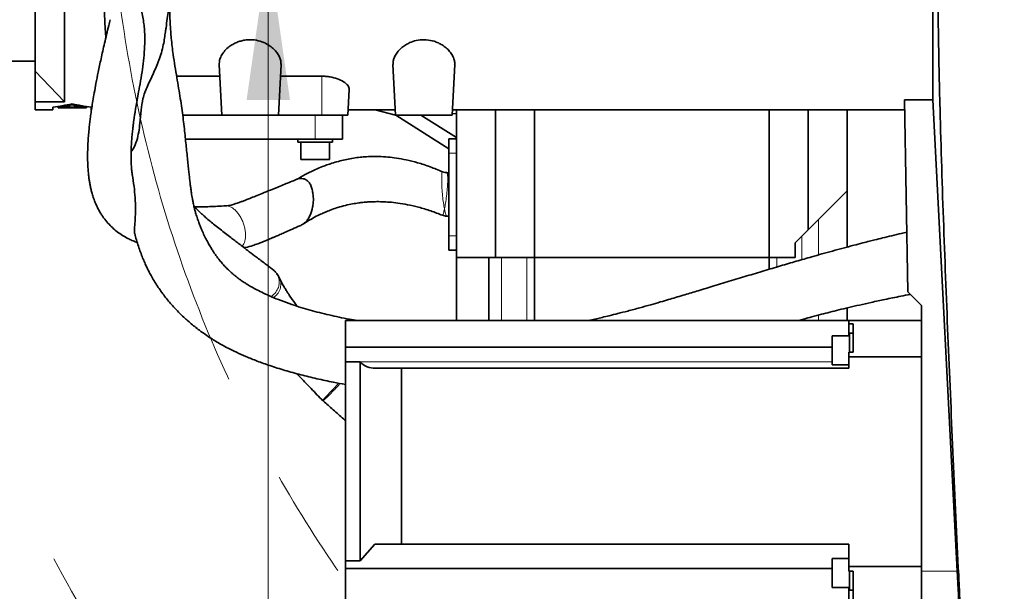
# Model space of a CAD drawing. Header units: millimetres. Extents: x 0 to 11920, y 0 to 8400.
# Tile 77 of 120: x 5130 to 5583, y 7007 to 7270. Entities that reach past the tile are written whole.
import ezdxf

# ---------------------------------------------------------------- set-up
doc = ezdxf.new("R2010")
doc.units = ezdxf.units.MM
doc.header["$LTSCALE"] = 20
doc.linetypes.add('CENTERX2', pattern=[20.32, 12.7, -2.54, 2.54, -2.54])
doc.styles.add('SLDTEXTSTYLE0', font='TXT', dxfattribs={"width": 0.605})
doc.dimstyles.new('SLDDIMSTYLE2', dxfattribs={"dimtxt": 70, "dimasz": 70, "dimexe": 0, "dimexo": 0.0625, "dimgap": 17.5, "dimtad": 1, "dimdec": 1, "dimrnd": 1e-09, "dimzin": 12, "dimdsep": 46, "dimtxsty": 'SLDTEXTSTYLE0', "dimsah": 1, "dimcen": 0.09, "dimadec": 0, "dimazin": 3, "dimtfac": 1, "dimtmove": 0, "dimatfit": 0, "dimfxl": 1, "dimfrac": 2, "dimtolj": 1, "dimtzin": 12, "dimarcsym": 0})

# ---------------------------------------------------------------- blocks, each defined once
blk = doc.blocks.new('SW_SYMBOL_HOLE_DEPTH')
at = {"color": 0, "linetype": 'Continuous', "lineweight": 18}
for p, q in [((0, 17500), (16000, 17500)), ((8000, 17500), (8000, 1500)), ((2000, 11100), (8000, 1500)), ((14000, 11100), (8000, 1500))]:
    blk.add_line(p, q, dxfattribs=at)
blk = doc.blocks.new('_D_83')
at = {"color": 7, "linetype": 'Continuous', "lineweight": 0}
for p, q in [((4851.83, 7409.12), (4851.83, 7529.12)), ((5477.07, 7409.12), (4821.83, 7409.12)), ((4851.83, 7409.12), (4851.83, 7303.12)), ((5491.75, 7303.12), (4821.83, 7303.12)), ((4851.83, 7303.12), (4851.83, 6421.16))]:
    blk.add_line(p, q, dxfattribs=at)
at = {"color": 7, "linetype": 'Continuous', "lineweight": 18}
for points in [[(4851.83, 7409.12), (4861.83, 7479.12), (4841.83, 7479.12)], [(4851.83, 7303.12), (4841.83, 7233.12), (4861.83, 7233.12)]]:
    blk.add_solid(points, dxfattribs=at)
at = {"color": 7, "linetype": 'Continuous', "lineweight": 18, "xscale": 0.004511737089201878, "yscale": 0.004511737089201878, "zscale": 0.004511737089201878, "rotation": 89.9999999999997}
blk.add_blockref('SW_SYMBOL_HOLE_DEPTH', (4841.72, 6955.68), dxfattribs=at)
at = {"color": 7, "linetype": 'Continuous', "lineweight": 18, "char_height": 70, "attachment_point": 1, "rotation": 90, "style": 'SLDTEXTSTYLE0'}
for s, insert in [('22)', (4761.4, 7052.37)), ('(4x M12', (4761.4, 6607.82)), ('106', (4761.4, 6421.16))]:
    blk.add_mtext(s, dxfattribs=dict(at, insert=insert))
blk = doc.blocks.new('_D_84')
at = {"color": 7, "linetype": 'Continuous', "lineweight": 0}
for p, q in [((5244.23, 7356.12), (5244.23, 7476.12)), ((5244.23, 7303.12), (5244.23, 7356.12)), ((5491.75, 7303.12), (5214.23, 7303.12)), ((5244.23, 7303.12), (5244.23, 6590.58))]:
    blk.add_line(p, q, dxfattribs=at)
at = {"color": 7, "linetype": 'Continuous', "lineweight": 18}
for points in [[(5244.23, 7356.12), (5254.23, 7426.12), (5234.23, 7426.12)], [(5244.23, 7303.12), (5234.23, 7233.12), (5254.23, 7233.12)]]:
    blk.add_solid(points, dxfattribs=at)
at = {"color": 7, "linetype": 'Continuous', "lineweight": 18, "insert": (5153.99, 6590.58), "char_height": 70, "attachment_point": 1, "rotation": 90, "style": 'SLDTEXTSTYLE0'}
blk.add_mtext('53', dxfattribs=at)

msp = doc.modelspace()

# ---------------------------------------------------------------- linework, layer by layer
at = {"color": 7, "linetype": 'Continuous', "lineweight": 35}
for p, q in [((5136.862642, 7470.115361), (5136.862642, 7246.429493)), ((5150.362642, 7356.115361), (5150.362642, 7232.273601)), ((5550.362642, 7289.675873), (5550.362642, 7233.260745)), ((5136.862642, 7251.115361), (5122.002915, 7251.115361)), ((5221.634502, 7249.549653), (5222.862642, 7226.115361)), ((5250.090781, 7249.549653), (5248.862642, 7226.115361)), ((5301.633942, 7249.560355), (5302.862642, 7226.115361)), ((5328.862642, 7226.115361), (5330.091177, 7249.557204)), ((5150.362642, 7232.273601), (5136.862642, 7246.429493)), ((5136.862642, 7246.429493), (5136.862642, 7232.273601)), ((5202.01821, 7244.12382), (5221.918858, 7244.12382)), ((5249.806425, 7244.12382), (5268.862642, 7244.12382)), ((5281.485265, 7237.995718), (5280.862642, 7226.115361)), ((5537.274456, 7233.260745), (5550.362642, 7233.260745)), ((5538.818671, 7144.792729), (5537.274456, 7233.260745)), ((5561.539494, 7016.106711), (5550.362642, 7233.260745)), ((5136.862642, 7228.615361), (5136.862642, 7232.273601)), ((5150.362642, 7232.273601), (5136.862642, 7232.273601)), ((5136.862642, 7228.615361), (5145.0057, 7228.615361)), ((5145.070635, 7229.854397), (5145.0057, 7228.615361)), ((5147.467363, 7229.649384), (5147.438221, 7230.205443)), ((5147.467363, 7229.649384), (5147.468955, 7229.618997)), ((5155.775055, 7229.649384), (5147.467363, 7229.649384)), ((5148.86644, 7229.615361), (5151.530583, 7229.615361)), ((5149.129711, 7230.404517), (5149.125623, 7230.482525)), ((5149.140405, 7230.200467), (5149.129711, 7230.404517)), ((5149.129711, 7230.404517), (5152.879711, 7230.404517)), ((5152.890405, 7230.200467), (5149.140405, 7230.200467)), ((5150.508305, 7229.617312), (5155.776736, 7229.617312)), ((5152.854488, 7230.8858), (5152.839507, 7231.171645)), ((5152.854488, 7230.8858), (5154.870795, 7230.8858)), ((5152.879711, 7230.404517), (5152.854488, 7230.8858)), ((5152.906371, 7229.89581), (5152.890405, 7230.200467)), ((5154.818912, 7229.89581), (5152.906371, 7229.89581)), ((5154.834879, 7230.200467), (5154.818912, 7229.89581)), ((5158.584879, 7230.200467), (5154.834879, 7230.200467)), ((5154.870795, 7230.8858), (5154.845572, 7230.404517)), ((5154.845572, 7230.404517), (5158.595572, 7230.404517)), ((5154.870795, 7230.8858), (5154.885776, 7231.171645)), ((5155.772324, 7229.701489), (5155.746174, 7230.200467)), ((5157.664497, 7229.701489), (5155.772324, 7229.701489)), ((5155.772324, 7229.701489), (5155.775055, 7229.649384)), ((5155.776736, 7229.617312), (5155.776838, 7229.615361)), ((5155.776838, 7229.615361), (5157.659984, 7229.615361)), ((5157.659984, 7229.615361), (5157.660086, 7229.617312)), ((5157.660086, 7229.617312), (5160.429317, 7229.617312)), ((5157.661767, 7229.649384), (5157.664497, 7229.701489)), ((5160.430997, 7229.649384), (5157.661767, 7229.649384)), ((5157.664497, 7229.701489), (5157.690648, 7230.200467)), ((5158.595572, 7230.404517), (5158.584879, 7230.200467)), ((5158.595572, 7230.404517), (5158.599661, 7230.482525)), ((5160.429317, 7229.617312), (5160.430997, 7229.649384)), ((5160.430997, 7229.649384), (5160.458728, 7230.178511)), ((5162.719583, 7228.615361), (5162.654648, 7229.854397)), ((5280.993661, 7228.615361), (5302.731622, 7228.615361)), ((5293.511174, 7228.615361), (5302.860428, 7226.157595)), ((5328.993661, 7228.615361), (5537.355542, 7228.615361)), ((5330.862642, 7228.615361), (5330.862642, 7160.615361)), ((5348.862642, 7160.615361), (5348.862642, 7228.615361)), ((5366.862642, 7228.615361), (5366.862642, 7160.615361)), ((5474.862642, 7228.615361), (5474.862642, 7160.615361)), ((5492.862642, 7228.615361), (5492.862642, 7173.365928)), ((5510.862642, 7191.365928), (5510.862642, 7228.615361)), ((5222.862642, 7226.115361), (5204.815174, 7226.115361)), ((5248.862642, 7226.115361), (5222.862642, 7226.115361)), ((5268.862642, 7226.115361), (5248.862642, 7226.115361)), ((5280.862642, 7226.115361), (5268.862642, 7226.115361)), ((5278.362642, 7226.115361), (5278.362642, 7215.115361)), ((5328.862642, 7226.115361), (5302.862642, 7226.115361)), ((5303.021087, 7226.115361), (5327.364136, 7210.717105)), ((5314.474359, 7226.115361), (5330.862642, 7215.80898)), ((5328.903497, 7226.894922), (5330.862642, 7226.74411)), ((5206.084557, 7215.115361), (5265.862642, 7215.115361)), ((5257.862642, 7215.115361), (5257.862642, 7213.715361)), ((5265.862642, 7215.115361), (5278.362642, 7215.115361)), ((5273.862642, 7213.715361), (5273.862642, 7215.115361)), ((5327.364136, 7215.238981), (5330.862642, 7215.238981)), ((5327.364136, 7208.620255), (5327.364136, 7215.238981)), ((5257.862642, 7213.715361), (5273.862642, 7213.715361)), ((5259.227642, 7213.715361), (5259.227642, 7205.715361)), ((5272.497642, 7205.715361), (5272.497642, 7213.715361)), ((5327.364136, 7170.604812), (5327.364136, 7208.620255)), ((5272.497642, 7205.715361), (5259.227642, 7205.715361)), ((5492.862642, 7173.365928), (5510.862642, 7191.365928)), ((5510.862642, 7191.365928), (5510.862642, 7165.418747)), ((5327.364136, 7163.986086), (5327.364136, 7170.604812)), ((5492.862642, 7173.365928), (5486.862642, 7167.365928)), ((5486.862642, 7167.365928), (5486.862642, 7160.615361)), ((5327.364136, 7163.986086), (5330.862642, 7163.986086)), ((5330.862642, 7131.548759), (5330.862642, 7160.615361)), ((5348.862642, 7160.615361), (5330.862642, 7160.615361)), ((5345.862642, 7160.615361), (5345.862642, 7131.548759)), ((5366.862642, 7160.615361), (5348.862642, 7160.615361)), ((5366.862642, 7160.615361), (5366.862642, 7131.548759)), ((5474.862642, 7160.615361), (5366.862642, 7160.615361)), ((5474.862642, 7160.615361), (5474.862642, 7155.162201)), ((5486.862642, 7160.615361), (5474.862642, 7160.615361)), ((5538.818671, 7144.792729), (5545.062642, 7138.548759)), ((5545.062642, 7138.548759), (5545.062642, 7016.106711)), ((5510.862642, 7137.380064), (5510.862642, 7131.548759)), ((5279.762642, 7119.283946), (5279.762642, 7131.548759)), ((5511.562642, 7131.548759), (5279.762642, 7131.548759)), ((5511.562642, 7131.548759), (5511.562642, 7129.977911)), ((5545.062642, 7131.548759), (5511.562642, 7131.548759)), ((5513.562642, 7129.977911), (5511.562642, 7129.977911)), ((5511.562642, 7129.977911), (5511.562642, 7124.449)), ((5513.562642, 7116.924771), (5513.562642, 7129.977911)), ((5511.962642, 7124.449), (5503.962642, 7124.449)), ((5503.962642, 7113.122347), (5503.962642, 7124.449)), ((5513.562642, 7125.814), (5511.962642, 7125.814)), ((5511.962642, 7125.814), (5511.962642, 7116.924771)), ((5279.762642, 7119.283946), (5503.962642, 7119.283946)), ((5279.762642, 7112.472609), (5279.762642, 7119.283946)), ((5511.562642, 7116.924771), (5511.562642, 7114.880943)), ((5513.562642, 7116.924771), (5511.562642, 7116.924771)), ((5286.513209, 7112.472609), (5279.762642, 7112.472609)), ((5279.762642, 7020.800812), (5279.762642, 7112.472609)), ((5286.513209, 7112.472609), (5286.50374, 7112.482092)), ((5286.513209, 7112.472609), (5286.513209, 7020.800812)), ((5503.962642, 7111.179), (5503.962642, 7113.122347)), ((5503.962642, 7111.179), (5511.562642, 7111.179)), ((5511.562642, 7109.548759), (5511.562642, 7114.880943)), ((5511.562642, 7114.880943), (5545.062642, 7114.880943)), ((5293.579206, 7109.548759), (5305.513209, 7109.548759)), ((5305.513209, 7109.548759), (5305.513209, 7028.548759)), ((5511.562642, 7109.548759), (5305.513209, 7109.548759)), ((5269.289197, 7094.780829), (5269.553613, 7094.567586)), ((5286.513209, 7020.800812), (5293.248397, 7028.548759)), ((5305.513209, 7028.548759), (5293.248397, 7028.548759)), ((5511.562642, 7028.548759), (5305.513209, 7028.548759)), ((5511.562642, 7018.216575), (5511.562642, 7028.548759)), ((5279.762642, 7020.800812), (5279.762642, 7017.349707)), ((5286.513209, 7020.800812), (5279.762642, 7020.800812)), ((5511.562642, 7021.918517), (5503.962642, 7021.918517)), ((5503.962642, 7008.648517), (5503.962642, 7021.918517)), ((5503.962642, 7017.349707), (5279.762642, 7017.349707)), ((5279.762642, 7001.548759), (5279.762642, 7017.349707)), ((5545.062642, 7018.216575), (5511.562642, 7018.216575)), ((5511.562642, 7018.216575), (5511.562642, 7016.172746)), ((5513.562642, 7016.172746), (5511.562642, 7016.172746)), ((5511.962642, 7016.172746), (5511.962642, 7007.283517)), ((5513.562642, 7003.119606), (5513.562642, 7016.172746)), ((5545.062642, 7016.106711), (5545.062642, 6999.048759)), ((5503.962642, 7008.648517), (5511.962642, 7008.648517)), ((5511.562642, 7008.648517), (5511.562642, 7003.119606)), ((5511.962642, 7007.283517), (5513.562642, 7007.283517))]:
    msp.add_line(p, q, dxfattribs=at)
at = {"color": 8, "linetype": 'Continuous', "lineweight": 18}
for p, q in [((5268.862642, 7244.12382), (5268.862642, 7226.115361)), ((5265.862642, 7226.115361), (5265.862642, 7215.115361)), ((5327.364136, 7208.620255), (5330.862642, 7208.620255)), ((5497.700132, 7178.203419), (5497.700132, 7161.810861)), ((5327.364136, 7170.604812), (5330.862642, 7170.604812)), ((5490.016383, 7159.618975), (5490.016383, 7170.51967)), ((5351.7089, 7160.615361), (5351.7089, 7131.548759)), ((5363.262642, 7160.615361), (5363.262642, 7131.548759)), ((5478.462642, 7160.615361), (5478.462642, 7156.235999)), ((5497.700132, 7134.086441), (5497.700132, 7131.548759)), ((5490.016383, 7131.548759), (5490.016383, 7132.014327)), ((5286.50374, 7112.482092), (5503.962642, 7112.482092)), ((5561.539494, 7016.106711), (5545.062642, 7016.106711))]:
    msp.add_line(p, q, dxfattribs=at)
at = {"color": 8, "linetype": 'Continuous', "lineweight": 18, "flags": 128}
msp.add_lwpolyline([(5324.493993, 7180.165493), (5324.600051, 7180.127308), (5324.923069, 7181.060163), (5325.019039, 7181.42872), (5325.019047, 7181.428751), (5325.019047, 7181.428751)], dxfattribs=at)
at = {"color": 7, "linetype": 'CENTERX2', "lineweight": 18}
for radius in [709.017293, 600]:
    msp.add_circle((5770.862642, 7356.115361), radius, dxfattribs=at)
at = {"color": 7, "linetype": 'Continuous', "lineweight": 35}
msp.add_arc((5293.579206, 7119.548759), 10, 224.96434928, 270, dxfattribs=at)
for centre, major_axis, ratio, start_param, end_param in [((5136.696701, 7356.115361), (95.275607, 91.810291), 0.9285799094, 4.0479960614, 4.1171241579), ((5137.152796, 7356.115361), (184.355756, -15.001446), 0.6813313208, 4.8236749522, 4.8312572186), ((5163.237045, 7356.115361), (184.187596, 15.029039), 0.6819354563, 4.5877472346, 4.5988548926), ((5171.028583, 7356.115361), (95.275607, -91.810291), 0.9285799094, 5.3076538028, 5.3767818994)]:
    msp.add_ellipse(centre, major_axis=major_axis, ratio=ratio, start_param=start_param, end_param=end_param, dxfattribs=at)
for points, knots in [([(5552.393474, 7356.115361), (5552.39348, 7352.909593), (5552.393494, 7346.487248), (5552.393224, 7337.039598), (5552.394013, 7327.786929), (5552.39024, 7315.757342), (5552.419489, 7300.838787), (5552.573924, 7282.947271), (5552.909233, 7258.999442), (5553.693491, 7223.064004), (5555.22284, 7175.081875), (5558.04242, 7103.487218), (5560.534338, 7049.092109), (5562.327117, 7011.532298), (5562.497003, 7007.901751), (5562.689926, 7003.596608), (5562.851572, 6999.757323), (5562.97878, 6996.556971), (5563.076399, 6993.92042), (5563.153952, 6991.507241), (5563.189478, 6989.946546), (5563.189783, 6989.129181), (5563.140179, 6989.107347), (5563.061911, 6989.12123), (5562.934134, 6989.11256), (5562.974531, 6989.114496), (5563.000133, 6989.115723)], [0, 0, 0, 0, 0.02123520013, 0.04254200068, 0.06279947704, 0.08311883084, 0.12390380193, 0.16469134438, 0.20490449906, 0.28707152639, 0.40949780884, 0.53193222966, 0.77493110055, 0.78114742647, 0.78737802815, 0.8000911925, 0.81257926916, 0.81880244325, 0.82980046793, 0.84079485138, 0.85210830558, 0.86177381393, 0.87163425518, 0.89150252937, 0.93123833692, 1, 1, 1, 1]), ([(5170.93985, 7316.131212), (5170.894441, 7315.746696), (5170.570037, 7312.999718), (5170.118362, 7308.177855), (5169.587947, 7301.916652), (5169.219784, 7296.415225), (5168.971858, 7291.590939), (5168.82181, 7287.375774), (5168.740237, 7283.550053), (5168.714509, 7280.121233), (5168.731308, 7277.098018), (5168.773718, 7274.533591), (5168.829024, 7272.455321), (5168.8848, 7270.875405), (5168.934157, 7269.677958), (5168.987804, 7268.517347), (5169.062508, 7267.08688), (5169.17044, 7265.329312), (5169.288955, 7263.558561), (5169.394312, 7262.398856), (5169.437974, 7261.918256)], [0, 0, 0, 0, 0.02050336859, 0.14647599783, 0.25763432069, 0.35575123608, 0.44233895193, 0.51861956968, 0.5855127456, 0.65267017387, 0.70899890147, 0.75523351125, 0.79818422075, 0.82809400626, 0.84652246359, 0.86764562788, 0.89550945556, 0.92999393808, 0.97098832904, 1, 1, 1, 1]), ([(5197.01594, 7265.340614), (5197.058319, 7265.699685), (5197.266174, 7267.460787), (5197.662307, 7270.488538), (5198.157027, 7274.131531), (5198.5384, 7276.800624), (5198.814029, 7278.677683), (5199.044704, 7280.221876), (5199.345213, 7282.194137), (5199.765511, 7284.878485), (5200.322918, 7288.318854), (5201.034339, 7292.535647), (5201.919365, 7297.549809), (5203.003572, 7303.381993), (5204.225931, 7309.651258), (5205.139345, 7313.998111), (5205.58223, 7316.105757)], [0, 0, 0, 0, 0.0235825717, 0.1156633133, 0.1915922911, 0.2514739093, 0.279719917, 0.3059254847, 0.3449253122, 0.3982648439, 0.4659614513, 0.5480542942, 0.6446118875, 0.7557365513, 0.8815646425, 1, 1, 1, 1]), ([(5182.207192, 7294.423331), (5182.287909, 7292.830547), (5182.450379, 7289.624544), (5183.423756, 7284.188839), (5184.932098, 7278.288631), (5186.429596, 7272.028638), (5187.242726, 7266.142665), (5187.428728, 7260.504434), (5187.179863, 7255.109785), (5186.640113, 7249.852392), (5185.876067, 7244.533591), (5185.127576, 7240.189569), (5184.632088, 7237.690334), (5184.478552, 7236.915899)], [0, 0, 0, 0, 0.07126956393, 0.14345345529, 0.24577401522, 0.34469844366, 0.44611699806, 0.54203189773, 0.63872692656, 0.73695745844, 0.83551259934, 0.9490304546, 1, 1, 1, 1]), ([(5285.310746, 7131.548759), (5284.054107, 7131.756787), (5279.544861, 7132.503261), (5272.254159, 7134.082318), (5263.40934, 7136.306617), (5256.078103, 7138.562172), (5250.192074, 7140.677152), (5245.816606, 7142.441758), (5242.100244, 7144.11293), (5239.055145, 7145.631102), (5236.643714, 7146.954792), (5234.721713, 7148.099099), (5233.019222, 7149.185038), (5231.256891, 7150.394597), (5229.626126, 7151.617735), (5228.223199, 7152.757998), (5227.018199, 7153.801296), (5225.724164, 7155.00105), (5224.272225, 7156.464657), (5222.818548, 7158.080695), (5221.49511, 7159.700805), (5220.366632, 7161.20211), (5219.39291, 7162.594429), (5218.457395, 7164.022221), (5217.487113, 7165.604845), (5216.423767, 7167.475136), (5215.282619, 7169.659837), (5214.198008, 7171.936345), (5213.22728, 7174.169059), (5212.381799, 7176.290637), (5211.602481, 7178.455234), (5210.943657, 7180.538435), (5210.42886, 7182.385118), (5209.974905, 7184.212555), (5209.596045, 7185.96025), (5209.292103, 7187.552211), (5209.046056, 7188.974418), (5208.815777, 7190.434138), (5208.593021, 7191.987443), (5208.360239, 7193.756182), (5208.126366, 7195.678655), (5207.863215, 7197.970195), (5207.591167, 7200.457439), (5207.29069, 7203.308817), (5206.964682, 7206.485483), (5206.619796, 7209.889658), (5206.267315, 7213.374414), (5205.748511, 7218.370656), (5205.022247, 7224.953569), (5203.766719, 7233.791642), (5202.115476, 7243.470284), (5200.745306, 7251.690255), (5199.944277, 7257.806527), (5199.566809, 7261.35626), (5199.292272, 7264.625001), (5199.10268, 7267.399598), (5198.980838, 7269.573187), (5198.902088, 7271.259429), (5198.842523, 7272.762198), (5198.787724, 7274.500755), (5198.743994, 7276.310358), (5198.735095, 7277.587549), (5198.731446, 7278.111192)], [0, 0, 0, 0, 0.0143694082, 0.0515623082, 0.088798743, 0.1257355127, 0.1485285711, 0.1694516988, 0.1878198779, 0.2037025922, 0.2171681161, 0.2281020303, 0.2380972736, 0.2505327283, 0.2650890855, 0.2748660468, 0.2841517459, 0.2956354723, 0.3096558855, 0.3258569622, 0.3408589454, 0.3538692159, 0.3658436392, 0.3770178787, 0.3901875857, 0.4054101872, 0.4223380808, 0.4411970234, 0.4579855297, 0.473177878, 0.4896277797, 0.5068198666, 0.5196212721, 0.5318048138, 0.5460009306, 0.5568694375, 0.5657322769, 0.5753290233, 0.5857128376, 0.5956695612, 0.6090135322, 0.6214568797, 0.6359265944, 0.6524082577, 0.6708199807, 0.6907297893, 0.7108441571, 0.7309766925, 0.7763773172, 0.8207092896, 0.8655239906, 0.9113367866, 0.9268224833, 0.9417557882, 0.9542996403, 0.9644551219, 0.972173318, 0.9773578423, 0.9819645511, 0.9874907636, 0.9948712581, 1, 1, 1, 1]), ([(5171.434656, 7270.149588), (5171.204516, 7269.237483), (5170.273231, 7265.546552), (5168.852507, 7259.521996), (5167.236078, 7252.374285), (5165.934782, 7246.224396), (5164.901634, 7241.007513), (5164.090937, 7236.608637), (5163.447758, 7232.845399), (5162.929766, 7229.558165), (5162.508802, 7226.641337), (5162.164655, 7224.020159), (5161.859259, 7221.439205), (5161.571457, 7218.657775), (5161.313806, 7215.608277), (5161.119095, 7212.43412), (5161.013239, 7209.395246), (5160.994387, 7206.544898), (5161.054021, 7203.904108), (5161.188976, 7201.407867), (5161.389355, 7199.125987), (5161.629843, 7197.146089), (5161.900686, 7195.368778), (5162.213514, 7193.670588), (5162.610633, 7191.867615), (5163.118429, 7189.931697), (5163.784715, 7187.820757), (5164.592876, 7185.699041), (5165.49556, 7183.707942), (5166.437701, 7181.924742), (5167.397846, 7180.338079), (5168.672829, 7178.472676), (5170.313947, 7176.437373), (5172.412093, 7174.306519), (5174.656186, 7172.42141), (5177.036858, 7170.776366), (5179.333285, 7169.464937), (5181.440946, 7168.459207), (5182.892797, 7167.83485), (5183.726096, 7167.545042), (5183.892782, 7167.487071)], [0, 0, 0, 0, 0.0140348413, 0.0567934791, 0.0950762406, 0.1290806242, 0.1589753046, 0.1848869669, 0.2078297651, 0.2290988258, 0.2487054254, 0.2666367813, 0.2837858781, 0.304161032, 0.3283454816, 0.3544234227, 0.3814602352, 0.406084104, 0.4302573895, 0.4549331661, 0.4790019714, 0.500170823, 0.5182915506, 0.5381946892, 0.5577263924, 0.5807834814, 0.6074673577, 0.6363446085, 0.663718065, 0.6893495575, 0.7131709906, 0.7351232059, 0.7763539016, 0.8148174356, 0.8546719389, 0.895596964, 0.9336560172, 0.963091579, 0.9926171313, 1, 1, 1, 1]), ([(5181.032938, 7209.244933), (5181.344932, 7209.682124), (5182.38721, 7211.142652), (5183.682151, 7214.219893), (5184.604858, 7218.316029), (5185.161524, 7222.951213), (5185.533465, 7228.058208), (5186.21485, 7232.856828), (5187.29545, 7236.591816), (5188.491548, 7239.532716), (5189.970413, 7242.623556), (5191.978454, 7246.767551), (5194.281195, 7252.308475), (5196.138438, 7258.917184), (5196.689499, 7263.356814), (5196.937291, 7265.353152)], [0, 0, 0, 0, 0.0465069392, 0.1553659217, 0.2446155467, 0.3343521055, 0.4547893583, 0.5510488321, 0.6001441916, 0.6498450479, 0.6979893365, 0.7466954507, 0.8352009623, 0.9258959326, 1, 1, 1, 1]), ([(5221.634502, 7249.549653), (5221.657418, 7250.187833), (5221.703255, 7251.464319), (5222.47765, 7253.453273), (5223.76792, 7255.43095), (5225.45535, 7257.141666), (5227.346617, 7258.517948), (5229.164144, 7259.498559), (5231.060879, 7260.221468), (5232.961035, 7260.70176), (5234.968748, 7260.940784), (5237.535627, 7260.925761), (5240.599379, 7260.3393), (5243.464572, 7259.09427), (5245.651899, 7257.637603), (5247.278565, 7256.161221), (5248.552947, 7254.582232), (5249.475825, 7252.922554), (5250.048863, 7251.225431), (5250.076809, 7250.108215), (5250.090781, 7249.549653)], [0, 0, 0, 0, 0.0662466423, 0.1325065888, 0.200790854, 0.2690135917, 0.317548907, 0.3660295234, 0.4049592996, 0.4438529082, 0.4830158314, 0.5221673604, 0.5914192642, 0.6638242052, 0.7182958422, 0.7728300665, 0.8283032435, 0.883793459, 0.941901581, 1, 1, 1, 1]), ([(5330.04709, 7249.559514), (5330.06738, 7249.699371), (5330.167452, 7250.389169), (5329.886146, 7251.767564), (5329.150826, 7253.654374), (5327.884825, 7255.492905), (5326.256686, 7257.144778), (5324.485288, 7258.455975), (5322.581784, 7259.484655), (5320.216304, 7260.407095), (5317.040446, 7261.03506), (5313.275597, 7260.855715), (5310.228352, 7259.982139), (5307.938538, 7258.87183), (5306.043798, 7257.617202), (5304.359391, 7256.085602), (5302.974174, 7254.309976), (5302.067668, 7252.48206), (5301.598956, 7250.872691), (5301.680956, 7249.92439), (5301.712081, 7249.56445)], [0, 0, 0, 0, 0.0149477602, 0.0737247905, 0.1400284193, 0.2063142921, 0.2628365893, 0.3192993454, 0.3624660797, 0.4055854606, 0.4778325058, 0.5502666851, 0.6192092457, 0.6668968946, 0.7146425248, 0.7760068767, 0.8374250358, 0.8996722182, 0.9619192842, 1, 1, 1, 1]), ([(5268.862642, 7244.12382), (5269.510038, 7244.107498), (5270.804988, 7244.074852), (5273.308218, 7243.746319), (5276.230632, 7242.976454), (5278.587414, 7241.825559), (5280.043612, 7240.741268), (5280.888852, 7239.834563), (5281.419832, 7238.905812), (5281.463455, 7238.299073), (5281.485265, 7237.995718)], [0, 0, 0, 0, 0.0916822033, 0.1833866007, 0.3657110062, 0.5587393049, 0.6668537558, 0.7749895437, 0.8874999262, 1, 1, 1, 1]), ([(5181.620695, 7198.795126), (5181.581089, 7199.026892), (5181.455759, 7199.760298), (5181.278002, 7201.232821), (5181.109524, 7203.224005), (5181.012937, 7205.482671), (5180.995616, 7207.651467), (5181.036721, 7209.781366), (5181.123545, 7211.893711), (5181.276056, 7214.309888), (5181.49489, 7216.890866), (5181.744596, 7219.289649), (5181.986654, 7221.334044), (5182.201653, 7223.00387), (5182.405734, 7224.489627), (5182.614541, 7225.93521), (5182.879572, 7227.688349), (5183.259205, 7230.057648), (5183.794526, 7233.196644), (5184.244662, 7235.607585), (5184.488641, 7236.914345)], [0, 0, 0, 0, 0.03324327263, 0.10519574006, 0.18893092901, 0.27112683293, 0.34981130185, 0.40469711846, 0.46468952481, 0.52962932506, 0.59733749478, 0.65765788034, 0.69906459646, 0.73533210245, 0.76655001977, 0.79305049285, 0.82430100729, 0.8712088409, 0.9301936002, 1, 1, 1, 1]), ([(5324.433005, 7200.060166), (5322.562748, 7200.85653), (5318.775787, 7202.469033), (5313.198557, 7204.26966), (5307.997024, 7205.593241), (5303.446399, 7206.427614), (5299.279809, 7206.933876), (5295.504393, 7207.165014), (5291.969742, 7207.177982), (5288.79818, 7207.026595), (5284.675953, 7206.628137), (5279.536185, 7205.747645), (5274.735052, 7204.438953), (5271.058836, 7203.187648), (5268.262615, 7202.121126), (5264.874775, 7200.651017), (5261.04945, 7198.780766), (5258.429689, 7197.263173), (5257.084998, 7196.484211)], [0, 0, 0, 0, 0.0835045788, 0.1690829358, 0.2440892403, 0.3093881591, 0.3655846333, 0.4236106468, 0.4718229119, 0.5173316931, 0.5604468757, 0.6505809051, 0.7419788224, 0.7751914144, 0.8177508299, 0.8702365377, 0.9333940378, 1, 1, 1, 1]), ([(5182.861117, 7171.159162), (5182.796338, 7171.373539), (5182.521577, 7172.282838), (5182.658082, 7174.480434), (5182.94956, 7178.189287), (5183.112869, 7182.797742), (5182.93477, 7187.916345), (5182.453384, 7193.259753), (5181.891788, 7196.957832), (5181.612918, 7198.794177)], [0, 0, 0, 0, 0.0501714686, 0.2128063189, 0.3766720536, 0.5434007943, 0.7110768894, 0.8565302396, 1, 1, 1, 1]), ([(5257.497865, 7196.644071), (5257.526402, 7196.659273), (5257.992678, 7196.907667), (5258.964861, 7197.059046), (5260.364009, 7196.988968), (5261.725039, 7196.4263), (5262.941456, 7195.363265), (5263.883333, 7193.787501), (5264.424857, 7191.868251), (5264.829233, 7189.896943), (5265.021599, 7187.844961), (5264.964388, 7185.780512), (5264.598352, 7183.082439), (5263.80829, 7180.539061), (5262.638911, 7178.386051), (5261.57861, 7177.032897), (5260.546238, 7176.079059), (5259.838533, 7175.764766), (5259.5779, 7175.649018)], [0, 0, 0, 0, 0.0041693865, 0.0681247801, 0.1321453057, 0.1962239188, 0.2601299, 0.3239627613, 0.3878766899, 0.4519058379, 0.515404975, 0.5794828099, 0.6431228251, 0.7706103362, 0.8347409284, 0.8986694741, 0.962682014, 1, 1, 1, 1]), ([(5326.391514, 7199.705549), (5326.148173, 7199.707043), (5325.502557, 7199.711006), (5324.83167, 7199.876685), (5324.466265, 7200.083016), (5324.449853, 7200.092284)], [0, 0, 0, 0, 0.3661815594, 0.971532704, 1, 1, 1, 1]), ([(5327.365165, 7199.662419), (5327.140954, 7199.664872), (5326.813401, 7199.668456), (5326.485218, 7199.670788), (5326.381678, 7199.671523)], [0, 0, 0, 0, 0.6845061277, 1, 1, 1, 1]), ([(5257.685492, 7196.718451), (5256.851921, 7196.389064), (5254.18992, 7195.337167), (5250.036289, 7193.644463), (5245.443735, 7191.764506), (5241.6193, 7190.194248), (5238.481649, 7188.91511), (5235.948242, 7187.89684), (5233.935077, 7187.10455), (5232.261418, 7186.463284), (5230.910694, 7185.964011), (5229.768995, 7185.561312), (5228.883616, 7185.266055), (5227.96391, 7184.983675), (5226.936836, 7184.708043), (5225.689365, 7184.474817), (5224.974831, 7184.435118), (5224.578758, 7184.413113)], [0, 0, 0, 0, 0.0674480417, 0.2153947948, 0.3413528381, 0.4465322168, 0.5328776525, 0.6026915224, 0.65833862, 0.7020374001, 0.7450318, 0.7750391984, 0.8087401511, 0.8385570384, 0.8772527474, 0.9319601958, 1, 1, 1, 1]), ([(5246.133151, 7155.175047), (5245.02316, 7156.021595), (5242.446641, 7157.986607), (5238.92064, 7160.656597), (5235.593687, 7163.189117), (5232.924867, 7165.234704), (5230.734501, 7166.916956), (5228.822669, 7168.384657), (5225.8771, 7170.6445), (5221.947542, 7173.639711), (5218.065096, 7176.706048), (5215.600121, 7178.833798), (5214.134485, 7180.167319), (5212.875192, 7181.360274), (5211.621837, 7182.591632), (5210.626884, 7183.593236), (5210.091965, 7184.15901), (5209.9696, 7184.288434)], [0, 0, 0, 0, 0.0621073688, 0.1441639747, 0.216257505, 0.2778722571, 0.3286060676, 0.3751527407, 0.422903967, 0.5604613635, 0.7009302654, 0.7688841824, 0.8245407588, 0.8722392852, 0.9247119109, 0.982777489, 1, 1, 1, 1]), ([(5224.651585, 7184.420878), (5223.38174, 7184.344287), (5220.757428, 7184.186002), (5217.253342, 7184.024991), (5214.195609, 7183.92233), (5211.972734, 7183.876592), (5210.793905, 7183.868741), (5210.371867, 7183.865931)], [0, 0, 0, 0, 0.2413132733, 0.4987074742, 0.7184450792, 0.8991990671, 1, 1, 1, 1]), ([(5260.335369, 7176.023321), (5261.568829, 7176.811705), (5263.767371, 7178.216937), (5266.81825, 7179.838229), (5269.108439, 7180.927037), (5270.764736, 7181.643969), (5272.143992, 7182.202289), (5273.933742, 7182.877912), (5276.48169, 7183.732225), (5279.671494, 7184.611104), (5282.877084, 7185.29517), (5285.539627, 7185.721167), (5287.568484, 7185.967068), (5289.240498, 7186.124919), (5291.143486, 7186.255802), (5293.64905, 7186.34472), (5296.684588, 7186.318872), (5300.182696, 7186.117963), (5304.078574, 7185.691198), (5308.554245, 7184.941318), (5313.625244, 7183.756207), (5319.009353, 7182.158233), (5322.655833, 7180.727984), (5324.442058, 7180.027378)], [0, 0, 0, 0, 0.0723628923, 0.1289809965, 0.1704055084, 0.196938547, 0.2172341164, 0.2421857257, 0.2883178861, 0.3443781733, 0.3971484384, 0.440392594, 0.4681792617, 0.4900245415, 0.515932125, 0.5525621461, 0.5999776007, 0.6478530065, 0.7035361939, 0.7673511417, 0.8397839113, 0.9215182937, 1, 1, 1, 1]), ([(5324.460633, 7180.056579), (5324.805256, 7179.930282), (5325.405928, 7179.710148), (5326.045834, 7179.705349), (5326.318607, 7179.703303)], [0, 0, 0, 0, 0.5737289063, 1, 1, 1, 1]), ([(5326.31641, 7179.672885), (5326.381866, 7179.672407), (5326.731399, 7179.669857), (5327.080225, 7179.665932), (5327.363728, 7179.662743)], [0, 0, 0, 0, 0.1872693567, 1, 1, 1, 1]), ([(5233.056216, 7165.134905), (5233.304498, 7165.166089), (5234.723237, 7165.344276), (5236.740257, 7166.02464), (5239.341709, 7166.901995), (5241.467796, 7167.715036), (5243.482717, 7168.522213), (5245.2205, 7169.246103), (5246.680899, 7169.867187), (5248.060167, 7170.46187), (5249.746974, 7171.198504), (5251.940308, 7172.168661), (5254.710449, 7173.40642), (5257.324773, 7174.582597), (5259.027977, 7175.345831), (5259.599938, 7175.602136)], [0, 0, 0, 0, 0.027104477, 0.1548815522, 0.2388380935, 0.3176190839, 0.3954836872, 0.4674671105, 0.5155397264, 0.5618276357, 0.6239666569, 0.7055886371, 0.8088291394, 0.9358019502, 1, 1, 1, 1]), ([(5182.81529, 7171.146646), (5182.839075, 7171.058417), (5183.118549, 7170.021749), (5183.723662, 7167.977394), (5184.626915, 7165.141752), (5185.596118, 7162.414806), (5186.553986, 7159.97682), (5187.4941, 7157.792228), (5188.427987, 7155.783715), (5189.429335, 7153.783794), (5191.051223, 7150.783483), (5193.456124, 7146.861897), (5196.821516, 7142.228367), (5200.453438, 7137.947251), (5204.235087, 7134.062556), (5208.207596, 7130.464555), (5211.935825, 7127.484626), (5215.169427, 7125.15393), (5217.674201, 7123.477475), (5220.104225, 7121.952796), (5222.737727, 7120.406093), (5225.892014, 7118.695566), (5229.655049, 7116.83651), (5234.088115, 7114.857692), (5239.216261, 7112.809536), (5245.190968, 7110.683741), (5251.880005, 7108.57482), (5259.135405, 7106.557121), (5266.605055, 7104.735309), (5273.50137, 7103.236504), (5277.914663, 7102.435654), (5279.762642, 7102.100313)], [0, 0, 0, 0, 0.0027281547, 0.0320550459, 0.0626973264, 0.0899002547, 0.115810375, 0.1374858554, 0.157063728, 0.1780385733, 0.2004711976, 0.2526708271, 0.3039341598, 0.3528216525, 0.3987045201, 0.4437130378, 0.4886509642, 0.5164674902, 0.5398340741, 0.5602196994, 0.5841772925, 0.612515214, 0.6446249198, 0.6809714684, 0.7215382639, 0.7648250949, 0.814360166, 0.8641643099, 0.9141148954, 0.9640373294, 1, 1, 1, 1]), ([(5538.33872, 7172.289113), (5537.509037, 7172.095615), (5535.207379, 7171.558823), (5531.488267, 7170.664746), (5527.412171, 7169.672346), (5523.96582, 7168.815145), (5520.910017, 7168.042926), (5517.683669, 7167.216438), (5513.652592, 7166.165825), (5509.005435, 7164.929344), (5504.105199, 7163.597523), (5499.27702, 7162.259359), (5493.715292, 7160.690599), (5487.353758, 7158.860222), (5480.015132, 7156.705508), (5472.444621, 7154.445592), (5464.574827, 7152.067248), (5456.569719, 7149.630421), (5448.804451, 7147.263808), (5441.709332, 7145.112761), (5436.140099, 7143.441), (5431.862393, 7142.171126), (5428.365254, 7141.142854), (5424.562075, 7140.037709), (5420.161397, 7138.780138), (5415.168501, 7137.386699), (5410.119939, 7136.023786), (5405.43777, 7134.809732), (5401.512826, 7133.833401), (5398.216788, 7133.045722), (5395.25844, 7132.369245), (5393.07744, 7131.88269), (5391.792281, 7131.617203), (5391.460958, 7131.548759)], [0, 0, 0, 0, 0.0162924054, 0.0451974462, 0.0731163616, 0.0963996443, 0.1130243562, 0.1335494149, 0.1606617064, 0.1935503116, 0.2267288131, 0.2592391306, 0.2910252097, 0.3394077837, 0.3887760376, 0.4412371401, 0.4949515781, 0.551042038, 0.6067649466, 0.6558290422, 0.6981002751, 0.7222258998, 0.7445346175, 0.7706545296, 0.8012805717, 0.8360010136, 0.8742991, 0.9057675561, 0.9325529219, 0.9550015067, 0.9734248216, 0.9931487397, 1, 1, 1, 1]), ([(5249.346275, 7151.15117), (5249.279224, 7151.321521), (5249.031578, 7151.950692), (5248.364109, 7152.957078), (5247.339008, 7154.145475), (5246.534943, 7154.917124), (5246.048253, 7155.239622), (5246.0292, 7155.252247)], [0, 0, 0, 0, 0.103455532, 0.3820998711, 0.6735692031, 0.9872206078, 1, 1, 1, 1]), ([(5257.515404, 7138.204902), (5257.216849, 7138.593536), (5255.870461, 7140.346154), (5254.511162, 7142.32989), (5253.122359, 7144.423085), (5252.156934, 7145.952519), (5251.119448, 7147.70201), (5250.121517, 7149.533083), (5249.636394, 7150.603497), (5249.38856, 7151.150339)], [0, 0, 0, 0, 0.0659761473, 0.2975316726, 0.386039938, 0.4975734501, 0.6400118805, 0.8160931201, 1, 1, 1, 1]), ([(5488.354528, 7131.548759), (5489.190219, 7131.784072), (5491.260055, 7132.366896), (5494.822801, 7133.332368), (5498.819908, 7134.388636), (5502.959924, 7135.448461), (5507.135098, 7136.487299), (5511.698976, 7137.587718), (5516.672292, 7138.746292), (5522.213931, 7139.990219), (5528.531909, 7141.345354), (5534.549065, 7142.585159), (5538.499185, 7143.333445), (5539.994662, 7143.616738)], [0, 0, 0, 0, 0.049312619, 0.1221374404, 0.2094484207, 0.2838275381, 0.3649221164, 0.4538190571, 0.5502205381, 0.6542231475, 0.7748377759, 0.9147558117, 1, 1, 1, 1]), ([(5257.408642, 7107.080034), (5258.019724, 7106.420773), (5260.134811, 7104.138929), (5264.128054, 7099.969283), (5267.561623, 7096.484596), (5269.387037, 7094.632005)], [0, 0, 0, 0, 0.1598737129, 0.5533571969, 1, 1, 1, 1]), ([(5269.514288, 7094.519428), (5271.040611, 7093.175169), (5274.15486, 7090.432399), (5277.58176, 7087.395135), (5279.45591, 7085.723342), (5279.762642, 7085.449729)], [0, 0, 0, 0, 0.44564282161, 0.90927139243, 1, 1, 1, 1]), ([(5562.395371, 6999.048759), (5562.393574, 6999.099086), (5562.389979, 6999.199742), (5562.352898, 6999.985415), (5562.292851, 7001.226878), (5562.209897, 7002.91716), (5562.105843, 7005.013158), (5561.983905, 7007.444403), (5561.846494, 7010.154217), (5561.697524, 7013.063998), (5561.592344, 7015.089133), (5561.539494, 7016.106711)], [0, 0, 0, 0, 0.1109120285, 0.2218242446, 0.3327372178, 0.4436507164, 0.5546210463, 0.66559204, 0.7766925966, 0.8877936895, 1, 1, 1, 1])]:
    msp.add_open_spline(points, degree=3, knots=knots, dxfattribs=at)
at = {"color": 8, "linetype": 'Continuous', "lineweight": 18}
for points, knots in [([(5325.356517, 7182.92234), (5325.355413, 7182.931606), (5325.254536, 7183.778441), (5324.856754, 7185.685967), (5324.473695, 7188.999415), (5324.199596, 7192.527256), (5324.099371, 7195.64086), (5324.088945, 7198.182417), (5324.204527, 7199.707236), (5324.328383, 7200.31708), (5324.440819, 7200.087145), (5324.441642, 7200.085464)], [0, 0, 0, 0, 0.0015870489, 0.1450558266, 0.2888109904, 0.4364735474, 0.5831863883, 0.7045894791, 0.8516969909, 0.9989153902, 1, 1, 1, 1]), ([(5326.390493, 7199.632469), (5326.400949, 7199.645259), (5326.547584, 7199.824614), (5326.741473, 7199.125717), (5326.898995, 7197.595735), (5326.87294, 7195.20501), (5326.704077, 7192.270931), (5326.354571, 7188.87704), (5325.861463, 7185.622532), (5325.571441, 7183.738327), (5325.359285, 7182.932852), (5325.356517, 7182.922343)], [0, 0, 0, 0, 0.0111590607, 0.1564886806, 0.301433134, 0.4207058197, 0.5651645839, 0.7115588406, 0.8548106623, 0.9981058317, 1, 1, 1, 1]), ([(5230.379094, 7180.839531), (5229.951996, 7181.358751), (5229.098975, 7182.395759), (5227.720899, 7183.49075), (5226.383654, 7184.169553), (5225.344425, 7184.451939), (5224.811655, 7184.39071), (5224.654743, 7184.372677)], [0, 0, 0, 0, 0.2263327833, 0.4520420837, 0.6777103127, 0.905079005, 1, 1, 1, 1]), ([(5232.154542, 7165.826654), (5232.204594, 7165.869548), (5232.53333, 7166.151274), (5233.179853, 7167.295947), (5233.703632, 7169.111548), (5233.771492, 7171.345106), (5233.602187, 7173.175765), (5233.180547, 7175.13023), (5232.496747, 7177.129907), (5231.56963, 7179.108988), (5230.776394, 7180.262023), (5230.379094, 7180.839531)], [0, 0, 0, 0, 0.0195563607, 0.1284440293, 0.345769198, 0.4548064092, 0.5636607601, 0.6727413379, 0.781897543, 0.8907613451, 1, 1, 1, 1]), ([(5325.019047, 7181.428751), (5325.019049, 7181.428761), (5325.127804, 7181.834853), (5325.157097, 7182.354535), (5325.35398, 7182.915117), (5325.356517, 7182.92234)], [0, 0, 0, 0, 0.0000251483, 0.987113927, 1, 1, 1, 1]), ([(5325.356517, 7182.922343), (5325.356857, 7182.916406), (5325.367771, 7182.726059), (5325.482497, 7182.369301), (5325.610575, 7181.722386), (5325.851832, 7180.710081), (5326.117154, 7179.779514), (5326.261615, 7179.797616), (5326.31775, 7179.80465)], [0, 0, 0, 0, 0.0029448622, 0.0944105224, 0.185368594, 0.3636820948, 0.7527362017, 1, 1, 1, 1]), ([(5245.51705, 7142.604643), (5245.727151, 7142.752887), (5246.769919, 7143.488647), (5248.089129, 7145.075608), (5249.121373, 7147.23172), (5249.414946, 7149.321896), (5249.062397, 7151.305338), (5248.067145, 7153.396191), (5246.832436, 7154.506865), (5246.112995, 7155.154034)], [0, 0, 0, 0, 0.0483216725, 0.2398290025, 0.394393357, 0.5314319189, 0.6747687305, 0.810493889, 1, 1, 1, 1]), ([(5249.340046, 7151.149167), (5249.390092, 7151.063991), (5249.877282, 7150.234824), (5250.119924, 7148.419374), (5249.762534, 7145.91749), (5248.550113, 7143.678817), (5247.203045, 7142.649337), (5246.575687, 7142.169887)], [0, 0, 0, 0, 0.02828130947, 0.27530973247, 0.51713771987, 0.77512086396, 1, 1, 1, 1]), ([(5269.273206, 7094.76092), (5269.305376, 7094.799736), (5269.383314, 7094.893776), (5270.229804, 7095.804605), (5271.75535, 7097.472216), (5273.795126, 7099.62954), (5275.566711, 7101.470668), (5276.550536, 7102.449784), (5276.761536, 7102.659774)], [0, 0, 0, 0, 0.14107051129, 0.34176546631, 0.54297026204, 0.74378419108, 0.94504956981, 1, 1, 1, 1]), ([(5277.370707, 7102.546214), (5277.089093, 7102.240604), (5276.068326, 7101.13286), (5274.212402, 7099.214471), (5272.137825, 7097.109562), (5270.548513, 7095.517058), (5269.647203, 7094.650298), (5269.555633, 7094.560467), (5269.517281, 7094.522845)], [0, 0, 0, 0, 0.0750661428, 0.2720921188, 0.4677641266, 0.6635070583, 0.8590696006, 1, 1, 1, 1])]:
    msp.add_open_spline(points, degree=3, knots=knots, dxfattribs=at)

# ---------------------------------------------------------------- dimensions: what is measured, and where the dimension line sits
at = {"color": 7, "linetype": 'Continuous', "lineweight": 18}
dim = msp.add_linear_dim(base=(4851.833527, 7303.115361), p1=(5481.07332, 7409.115361), p2=(5495.753346, 7303.115361), angle=90, text='<> (4x M12{\\fGDT;x}22)', dimstyle='SLDDIMSTYLE2', dxfattribs=at)
dim.commit()
dim.dimension.update_dxf_attribs({"geometry": '_D_83', "text_midpoint": (4851.833527, 6806.228096), "dimtype": 160})
dim = msp.add_linear_dim(base=(5244.227846, 7356.115361), p1=(5495.753346, 7303.115361), p2=(5150.362642, 7356.115361), angle=90, dimstyle='SLDDIMSTYLE2', dxfattribs=at)
dim.commit()
dim.dimension.update_dxf_attribs({"geometry": '_D_84', "text_midpoint": (5244.227846, 6644.052815), "dimtype": 160})

doc.saveas('drawing.dxf')
